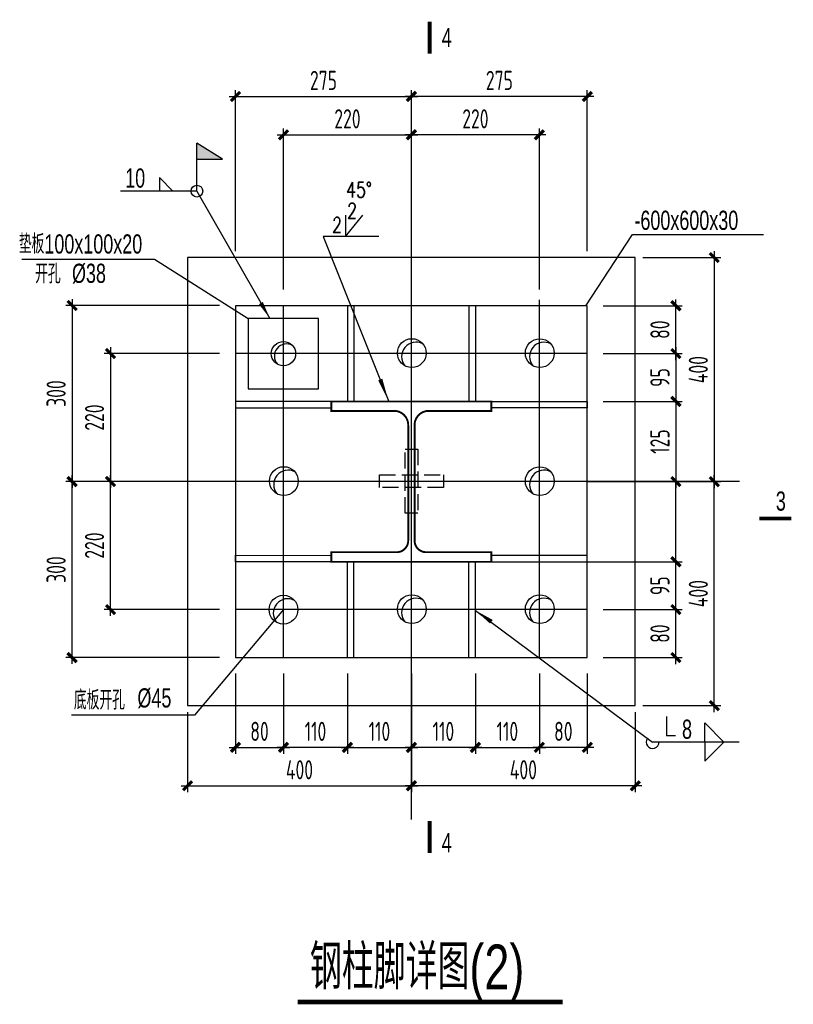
# Model space of a CAD drawing. Extents: x -294221 to 474257, y -25219 to 114942.
# Tile 19 of 69: x -44036 to -31942, y 49033 to 64416. Entities that reach past the tile are written whole.
import ezdxf

# ---------------------------------------------------------------- set-up
doc = ezdxf.new("R2010")
doc.units = 0
doc.header["$LTSCALE"] = 1000
doc.linetypes.add('DASH', pattern=[0.35, 0.25, -0.1])
for name, color, linetype in [('1-ZHMH-图名', 7, 'Continuous'), ('2', 15, 'Continuous'), ('AXIS', 7, 'Continuous'), ('DIM', 3, 'Continuous'), ('Prof', 2, 'Continuous'), ('S-STEL-BEAM', 100, 'Continuous'), ('S-TEXT', 4, 'Continuous'), ('text', 7, 'Continuous'), ('THIN', 7, 'Continuous'), ('WELD', 7, 'Continuous'), ('白色标注', 7, 'Continuous')]:
    doc.layers.add(name, color=color, linetype=linetype)
doc.styles.add('HZ', font='txt.shx', dxfattribs={"width": 0.7, "height": 5, "bigfont": 'hzdx.shx'})
doc.styles.add('HZDX', font='tcc_simp', dxfattribs={"width": 0.75, "bigfont": 'tcc_hzdx'})
doc.styles.add('MYROMANS', font='myromans.shx', dxfattribs={"width": 0.7, "bigfont": 'hzdx.shx'})
doc.styles.add('TCC', font='tcc_simp.shx', dxfattribs={"width": 0.75, "bigfont": 'tcc_hzdx.shx'})
doc.styles.add('TSSD_Dimension', font='tssdeng.shx', dxfattribs={"width": 0.7, "bigfont": 'hztxt.shx'})
doc.dimstyles.new('TSSD_10_1', dxfattribs={"dimtxt": 3.5, "dimasz": 1, "dimexe": 1, "dimexo": 2.5, "dimgap": 1, "dimtad": 1, "dimdec": 0, "dimlfac": 10, "dimzin": 0, "dimdsep": 46, "dimtxsty": 'TSSD_Dimension', "dimblk": 'ARCHTICK', "dimblk1": 'ARCHTICK', "dimblk2": 'ARCHTICK', "dimcen": 0, "dimdle": 1, "dimclrt": 7, "dimadec": 0, "dimazin": 0, "dimtfac": 1, "dimtdec": 0, "dimtix": 1, "dimtmove": 2, "dimatfit": 3, "dimfxl": 0, "dimtolj": 1, "dimtzin": 0, "dimarcsym": 0})
doc.dimstyles.new('TSSD_10_100', dxfattribs={"dimtxt": 300, "dimasz": 100, "dimexe": 100, "dimexo": 250, "dimgap": 100, "dimtad": 1, "dimdec": 0, "dimlfac": 0.1, "dimzin": 0, "dimdsep": 46, "dimtxsty": 'TSSD_Dimension', "dimblk": 'ARCHTICK', "dimblk1": 'ARCHTICK', "dimblk2": 'ARCHTICK', "dimcen": 0, "dimdle": 100, "dimclrt": 7, "dimadec": 0, "dimazin": 0, "dimtfac": 1, "dimtdec": 0, "dimtix": 1, "dimtmove": 2, "dimatfit": 3, "dimfxl": 0, "dimtolj": 1, "dimtzin": 0, "dimarcsym": 0})

# ---------------------------------------------------------------- blocks, each defined once
blk = doc.blocks.new('_WELD004')
at = {"color": 0, "linetype": 'ByBlock'}
for p, q in [((0, 1), (1, 0)), ((0, 0), (0, 1))]:
    blk.add_line(p, q, dxfattribs=at)
blk = doc.blocks.new('_ArchTick')
at = {"color": 0, "linetype": 'ByBlock', "const_width": 0.5}
blk.add_lwpolyline([(-0.71, -0.71), (0.71, 0.71)], dxfattribs=at)
blk = doc.blocks.new('*D617')
at = {"layer": 'Defpoints', "color": 0}
for p in [(47163, 63488), (48548, 63488), (47163, 62235)]:
    blk.add_point(p, dxfattribs=at)
at = {"layer": '白色标注', "color": 0, "lineweight": -2}
for p, q in [((47165, 63488), (48549, 63488)), ((48548, 62234), (48548, 63489)), ((47165, 62235), (48549, 62235))]:
    blk.add_line(p, q, dxfattribs=at)
for p, rotation in [((48548, 63488), 90), ((48548, 62235), 270)]:
    blk.add_blockref('_ArchTick', p, dxfattribs=dict(at, rotation=rotation))
at = {"layer": '白色标注', "color": 7, "insert": (48545, 62862), "char_height": 3.5, "attachment_point": 5, "rotation": 90, "style": 'TSSD_Dimension'}
blk.add_mtext('\\A1;12523', dxfattribs=at)
blk = doc.blocks.new('*D618')
at = {"layer": 'Defpoints', "color": 0}
for p in [(47163, 62235), (48548, 62235), (47163, 61488)]:
    blk.add_point(p, dxfattribs=at)
at = {"layer": 'DIM', "color": 0, "lineweight": -2}
for p, q in [((48548, 61388), (48548, 62335)), ((47413, 62235), (48648, 62235)), ((47413, 61488), (48648, 61488))]:
    blk.add_line(p, q, dxfattribs=at)
at = {"layer": 'DIM', "color": 0, "lineweight": -2, "xscale": 100, "yscale": 100, "zscale": 100}
for p, rotation in [((48548, 62235), 90), ((48548, 61488), 270)]:
    blk.add_blockref('_ArchTick', p, dxfattribs=dict(at, rotation=rotation))
at = {"layer": 'DIM', "color": 7, "insert": (48298, 61862), "char_height": 300, "attachment_point": 5, "rotation": 90, "style": 'TSSD_Dimension'}
blk.add_mtext('\\A1;95', dxfattribs=at)
blk = doc.blocks.new('*D619')
at = {"layer": 'Defpoints', "color": 0}
for p in [(47163, 61488), (48548, 61488), (47163, 60738)]:
    blk.add_point(p, dxfattribs=at)
at = {"layer": 'DIM', "color": 0, "lineweight": -2}
for p, q in [((48548, 60638), (48548, 61588)), ((47413, 61488), (48648, 61488)), ((47413, 60738), (48648, 60738))]:
    blk.add_line(p, q, dxfattribs=at)
at = {"layer": 'DIM', "color": 0, "lineweight": -2, "xscale": 100, "yscale": 100, "zscale": 100}
for p, rotation in [((48548, 61488), 90), ((48548, 60738), 270)]:
    blk.add_blockref('_ArchTick', p, dxfattribs=dict(at, rotation=rotation))
at = {"layer": 'DIM', "color": 7, "insert": (48298, 61113), "char_height": 300, "attachment_point": 5, "rotation": 90, "style": 'TSSD_Dimension'}
blk.add_mtext('\\A1;80', dxfattribs=at)
blk = doc.blocks.new('*D620')
at = {"layer": 'Defpoints', "color": 0}
for p in [(47779, 63488), (49148, 63488), (47779, 59988)]:
    blk.add_point(p, dxfattribs=at)
at = {"layer": 'DIM', "color": 0, "lineweight": -2}
for p, q in [((49148, 59888), (49148, 63588)), ((48029, 63488), (49248, 63488)), ((48029, 59988), (49248, 59988))]:
    blk.add_line(p, q, dxfattribs=at)
at = {"layer": 'DIM', "color": 0, "lineweight": -2, "xscale": 100, "yscale": 100, "zscale": 100}
for p, rotation in [((49148, 63488), 90), ((49148, 59988), 270)]:
    blk.add_blockref('_ArchTick', p, dxfattribs=dict(at, rotation=rotation))
at = {"layer": 'DIM', "color": 7, "insert": (48898, 61738), "char_height": 300, "attachment_point": 5, "rotation": 90, "style": 'TSSD_Dimension'}
blk.add_mtext('\\A1;400', dxfattribs=at)
blk = doc.blocks.new('*D621')
at = {"layer": 'Defpoints', "color": 0}
for p in [(47163, 64740), (47163, 63488), (48548, 63488)]:
    blk.add_point(p, dxfattribs=at)
at = {"layer": 'DIM', "color": 0, "lineweight": -2}
for p, q in [((48548, 64840), (48548, 63388)), ((47413, 64740), (48648, 64740)), ((47413, 63488), (48648, 63488))]:
    blk.add_line(p, q, dxfattribs=at)
at = {"layer": 'DIM', "color": 0, "lineweight": -2, "xscale": 100, "yscale": 100, "zscale": 100}
for p, rotation in [((48548, 64740), 90), ((48548, 63488), 270)]:
    blk.add_blockref('_ArchTick', p, dxfattribs=dict(at, rotation=rotation))
at = {"layer": 'DIM', "color": 7, "insert": (48298, 64114), "char_height": 300, "attachment_point": 5, "rotation": 90, "style": 'TSSD_Dimension'}
blk.add_mtext('\\A1;125', dxfattribs=at)
blk = doc.blocks.new('*D622')
at = {"layer": 'Defpoints', "color": 0}
for p in [(47163, 65488), (47163, 64740), (48548, 64740)]:
    blk.add_point(p, dxfattribs=at)
at = {"layer": 'DIM', "color": 0, "lineweight": -2}
for p, q in [((48548, 65588), (48548, 64640)), ((47413, 65488), (48648, 65488)), ((47413, 64740), (48648, 64740))]:
    blk.add_line(p, q, dxfattribs=at)
at = {"layer": 'DIM', "color": 0, "lineweight": -2, "xscale": 100, "yscale": 100, "zscale": 100}
for p, rotation in [((48548, 65488), 90), ((48548, 64740), 270)]:
    blk.add_blockref('_ArchTick', p, dxfattribs=dict(at, rotation=rotation))
at = {"layer": 'DIM', "color": 7, "insert": (48298, 65114), "char_height": 300, "attachment_point": 5, "rotation": 90, "style": 'TSSD_Dimension'}
blk.add_mtext('\\A1;95', dxfattribs=at)
blk = doc.blocks.new('*D623')
at = {"layer": 'Defpoints', "color": 0}
for p in [(47163, 66235), (48548, 66235), (47163, 65488)]:
    blk.add_point(p, dxfattribs=at)
at = {"layer": 'DIM', "color": 0, "lineweight": -2}
for p, q in [((48548, 65388), (48548, 66335)), ((47413, 66235), (48648, 66235)), ((47413, 65488), (48648, 65488))]:
    blk.add_line(p, q, dxfattribs=at)
at = {"layer": 'DIM', "color": 0, "lineweight": -2, "xscale": 100, "yscale": 100, "zscale": 100}
for p, rotation in [((48548, 66235), 90), ((48548, 65488), 270)]:
    blk.add_blockref('_ArchTick', p, dxfattribs=dict(at, rotation=rotation))
at = {"layer": 'DIM', "color": 7, "insert": (48298, 65862), "char_height": 300, "attachment_point": 5, "rotation": 90, "style": 'TSSD_Dimension'}
blk.add_mtext('\\A1;80', dxfattribs=at)
blk = doc.blocks.new('*D624')
at = {"layer": 'Defpoints', "color": 0}
for p in [(47779, 66988), (47779, 63488), (49148, 63488)]:
    blk.add_point(p, dxfattribs=at)
at = {"layer": 'DIM', "color": 0, "lineweight": -2}
for p, q in [((49148, 67088), (49148, 63388)), ((48029, 66988), (49248, 66988)), ((48029, 63488), (49248, 63488))]:
    blk.add_line(p, q, dxfattribs=at)
at = {"layer": 'DIM', "color": 0, "lineweight": -2, "xscale": 100, "yscale": 100, "zscale": 100}
for p, rotation in [((49148, 66988), 90), ((49148, 63488), 270)]:
    blk.add_blockref('_ArchTick', p, dxfattribs=dict(at, rotation=rotation))
at = {"layer": 'DIM', "color": 7, "insert": (48898, 65238), "char_height": 300, "attachment_point": 5, "rotation": 90, "style": 'TSSD_Dimension'}
blk.add_mtext('\\A1;400', dxfattribs=at)
blk = doc.blocks.new('*D625')
at = {"layer": 'Defpoints', "color": 0}
for p in [(43413, 60738), (44413, 60738), (44413, 59336)]:
    blk.add_point(p, dxfattribs=at)
at = {"layer": 'DIM', "color": 0, "lineweight": -2}
for p, q in [((43413, 60488), (43413, 59236)), ((44413, 60488), (44413, 59236)), ((43313, 59336), (44513, 59336))]:
    blk.add_line(p, q, dxfattribs=at)
at = {"layer": 'DIM', "color": 0, "lineweight": -2, "xscale": 100, "yscale": 100, "zscale": 100, "rotation": 180}
blk.add_blockref('_ArchTick', (43413, 59336), dxfattribs=at)
at = {"layer": 'DIM', "color": 0, "lineweight": -2, "xscale": 100, "yscale": 100, "zscale": 100}
blk.add_blockref('_ArchTick', (44413, 59336), dxfattribs=at)
at = {"layer": 'DIM', "color": 7, "insert": (43913, 59586), "char_height": 300, "attachment_point": 5, "style": 'TSSD_Dimension'}
blk.add_mtext('\\A1;110', dxfattribs=at)
blk = doc.blocks.new('*D626')
at = {"layer": 'Defpoints', "color": 0}
for p in [(42413, 60738), (43413, 60738), (42413, 59336)]:
    blk.add_point(p, dxfattribs=at)
at = {"layer": 'DIM', "color": 0, "lineweight": -2}
for p, q in [((42413, 60488), (42413, 59236)), ((43413, 60488), (43413, 59236)), ((43513, 59336), (42313, 59336))]:
    blk.add_line(p, q, dxfattribs=at)
at = {"layer": 'DIM', "color": 0, "lineweight": -2, "xscale": 100, "yscale": 100, "zscale": 100, "rotation": 180}
blk.add_blockref('_ArchTick', (42413, 59336), dxfattribs=at)
at = {"layer": 'DIM', "color": 0, "lineweight": -2, "xscale": 100, "yscale": 100, "zscale": 100}
blk.add_blockref('_ArchTick', (43413, 59336), dxfattribs=at)
at = {"layer": 'DIM', "color": 7, "insert": (42913, 59586), "char_height": 300, "attachment_point": 5, "style": 'TSSD_Dimension'}
blk.add_mtext('\\A1;110', dxfattribs=at)
blk = doc.blocks.new('*D627')
at = {"layer": 'Defpoints', "color": 0}
for p in [(41663, 60739), (42413, 60738), (42413, 59336)]:
    blk.add_point(p, dxfattribs=at)
at = {"layer": 'DIM', "color": 0, "lineweight": -2}
for p, q in [((41663, 60489), (41663, 59236)), ((42413, 60488), (42413, 59236)), ((41563, 59336), (42513, 59336))]:
    blk.add_line(p, q, dxfattribs=at)
at = {"layer": 'DIM', "color": 0, "lineweight": -2, "xscale": 100, "yscale": 100, "zscale": 100, "rotation": 180}
blk.add_blockref('_ArchTick', (41663, 59336), dxfattribs=at)
at = {"layer": 'DIM', "color": 0, "lineweight": -2, "xscale": 100, "yscale": 100, "zscale": 100}
blk.add_blockref('_ArchTick', (42413, 59336), dxfattribs=at)
at = {"layer": 'DIM', "color": 7, "insert": (42038, 59586), "char_height": 300, "attachment_point": 5, "style": 'TSSD_Dimension'}
blk.add_mtext('\\A1;80', dxfattribs=at)
blk = doc.blocks.new('*D628')
at = {"layer": 'Defpoints', "color": 0}
for p in [(40913, 60138), (44413, 60138), (44413, 58736)]:
    blk.add_point(p, dxfattribs=at)
at = {"layer": 'DIM', "color": 0, "lineweight": -2}
for p, q in [((40913, 59888), (40913, 58636)), ((44413, 59888), (44413, 58636)), ((40813, 58736), (44513, 58736))]:
    blk.add_line(p, q, dxfattribs=at)
at = {"layer": 'DIM', "color": 0, "lineweight": -2, "xscale": 100, "yscale": 100, "zscale": 100, "rotation": 180}
blk.add_blockref('_ArchTick', (40913, 58736), dxfattribs=at)
at = {"layer": 'DIM', "color": 0, "lineweight": -2, "xscale": 100, "yscale": 100, "zscale": 100}
blk.add_blockref('_ArchTick', (44413, 58736), dxfattribs=at)
at = {"layer": 'DIM', "color": 7, "insert": (42663, 58986), "char_height": 300, "attachment_point": 5, "style": 'TSSD_Dimension'}
blk.add_mtext('\\A1;400', dxfattribs=at)
blk = doc.blocks.new('*D629')
at = {"layer": 'Defpoints', "color": 0}
for p in [(44413, 60738), (45413, 60738), (44413, 59336)]:
    blk.add_point(p, dxfattribs=at)
at = {"layer": 'DIM', "color": 0, "lineweight": -2}
for p, q in [((44413, 60488), (44413, 59236)), ((45413, 60488), (45413, 59236)), ((45513, 59336), (44313, 59336))]:
    blk.add_line(p, q, dxfattribs=at)
at = {"layer": 'DIM', "color": 0, "lineweight": -2, "xscale": 100, "yscale": 100, "zscale": 100, "rotation": 180}
blk.add_blockref('_ArchTick', (44413, 59336), dxfattribs=at)
at = {"layer": 'DIM', "color": 0, "lineweight": -2, "xscale": 100, "yscale": 100, "zscale": 100}
blk.add_blockref('_ArchTick', (45413, 59336), dxfattribs=at)
at = {"layer": 'DIM', "color": 7, "insert": (44913, 59586), "char_height": 300, "attachment_point": 5, "style": 'TSSD_Dimension'}
blk.add_mtext('\\A1;110', dxfattribs=at)
blk = doc.blocks.new('*D630')
at = {"layer": 'Defpoints', "color": 0}
for p in [(45413, 60738), (46413, 60738), (46413, 59336)]:
    blk.add_point(p, dxfattribs=at)
at = {"layer": 'DIM', "color": 0, "lineweight": -2}
for p, q in [((45413, 60488), (45413, 59236)), ((46413, 60488), (46413, 59236)), ((45313, 59336), (46513, 59336))]:
    blk.add_line(p, q, dxfattribs=at)
at = {"layer": 'DIM', "color": 0, "lineweight": -2, "xscale": 100, "yscale": 100, "zscale": 100, "rotation": 180}
blk.add_blockref('_ArchTick', (45413, 59336), dxfattribs=at)
at = {"layer": 'DIM', "color": 0, "lineweight": -2, "xscale": 100, "yscale": 100, "zscale": 100}
blk.add_blockref('_ArchTick', (46413, 59336), dxfattribs=at)
at = {"layer": 'DIM', "color": 7, "insert": (45913, 59586), "char_height": 300, "attachment_point": 5, "style": 'TSSD_Dimension'}
blk.add_mtext('\\A1;110', dxfattribs=at)
blk = doc.blocks.new('*D631')
at = {"layer": 'Defpoints', "color": 0}
for p in [(46413, 60738), (47163, 60739), (46413, 59336)]:
    blk.add_point(p, dxfattribs=at)
at = {"layer": 'DIM', "color": 0, "lineweight": -2}
for p, q in [((46413, 60488), (46413, 59236)), ((47163, 60489), (47163, 59236)), ((47263, 59336), (46313, 59336))]:
    blk.add_line(p, q, dxfattribs=at)
at = {"layer": 'DIM', "color": 0, "lineweight": -2, "xscale": 100, "yscale": 100, "zscale": 100, "rotation": 180}
blk.add_blockref('_ArchTick', (46413, 59336), dxfattribs=at)
at = {"layer": 'DIM', "color": 0, "lineweight": -2, "xscale": 100, "yscale": 100, "zscale": 100}
blk.add_blockref('_ArchTick', (47163, 59336), dxfattribs=at)
at = {"layer": 'DIM', "color": 7, "insert": (46788, 59586), "char_height": 300, "attachment_point": 5, "style": 'TSSD_Dimension'}
blk.add_mtext('\\A1;80', dxfattribs=at)
blk = doc.blocks.new('*D632')
at = {"layer": 'Defpoints', "color": 0}
for p in [(44413, 60138), (47913, 60138), (44413, 58736)]:
    blk.add_point(p, dxfattribs=at)
at = {"layer": 'DIM', "color": 0, "lineweight": -2}
for p, q in [((44413, 59888), (44413, 58636)), ((47913, 59888), (47913, 58636)), ((48013, 58736), (44313, 58736))]:
    blk.add_line(p, q, dxfattribs=at)
at = {"layer": 'DIM', "color": 0, "lineweight": -2, "xscale": 100, "yscale": 100, "zscale": 100, "rotation": 180}
blk.add_blockref('_ArchTick', (44413, 58736), dxfattribs=at)
at = {"layer": 'DIM', "color": 0, "lineweight": -2, "xscale": 100, "yscale": 100, "zscale": 100}
blk.add_blockref('_ArchTick', (47913, 58736), dxfattribs=at)
at = {"layer": 'DIM', "color": 7, "insert": (46163, 58986), "char_height": 300, "attachment_point": 5, "style": 'TSSD_Dimension'}
blk.add_mtext('\\A1;400', dxfattribs=at)
blk = doc.blocks.new('*D633')
at = {"layer": 'Defpoints', "color": 0}
for p in [(44413, 68906), (42413, 66241), (44413, 66241)]:
    blk.add_point(p, dxfattribs=at)
at = {"layer": 'DIM', "color": 0, "lineweight": -2}
for p, q in [((42413, 66491), (42413, 69006)), ((44413, 66491), (44413, 69006)), ((42313, 68906), (44513, 68906))]:
    blk.add_line(p, q, dxfattribs=at)
at = {"layer": 'DIM', "color": 0, "lineweight": -2, "xscale": 100, "yscale": 100, "zscale": 100, "rotation": 180}
blk.add_blockref('_ArchTick', (42413, 68906), dxfattribs=at)
at = {"layer": 'DIM', "color": 0, "lineweight": -2, "xscale": 100, "yscale": 100, "zscale": 100}
blk.add_blockref('_ArchTick', (44413, 68906), dxfattribs=at)
at = {"layer": 'DIM', "color": 7, "insert": (43413, 69156), "char_height": 300, "attachment_point": 5, "style": 'TSSD_Dimension'}
blk.add_mtext('\\A1;220', dxfattribs=at)
blk = doc.blocks.new('*D634')
at = {"layer": 'Defpoints', "color": 0}
for p in [(44413, 69506), (41663, 66841), (44413, 66841)]:
    blk.add_point(p, dxfattribs=at)
at = {"layer": 'DIM', "color": 0, "lineweight": -2}
for p, q in [((41663, 67091), (41663, 69606)), ((44413, 67091), (44413, 69606)), ((41563, 69506), (44513, 69506))]:
    blk.add_line(p, q, dxfattribs=at)
at = {"layer": 'DIM', "color": 0, "lineweight": -2, "xscale": 100, "yscale": 100, "zscale": 100, "rotation": 180}
blk.add_blockref('_ArchTick', (41663, 69506), dxfattribs=at)
at = {"layer": 'DIM', "color": 0, "lineweight": -2, "xscale": 100, "yscale": 100, "zscale": 100}
blk.add_blockref('_ArchTick', (44413, 69506), dxfattribs=at)
at = {"layer": 'DIM', "color": 7, "insert": (43038, 69756), "char_height": 300, "attachment_point": 5, "style": 'TSSD_Dimension'}
blk.add_mtext('\\A1;275', dxfattribs=at)
blk = doc.blocks.new('*D635')
at = {"layer": 'Defpoints', "color": 0}
for p in [(44413, 68906), (44413, 66241), (46413, 66241)]:
    blk.add_point(p, dxfattribs=at)
at = {"layer": 'DIM', "color": 0, "lineweight": -2}
for p, q in [((44413, 66491), (44413, 69006)), ((46413, 66491), (46413, 69006)), ((46513, 68906), (44313, 68906))]:
    blk.add_line(p, q, dxfattribs=at)
at = {"layer": 'DIM', "color": 0, "lineweight": -2, "xscale": 100, "yscale": 100, "zscale": 100, "rotation": 180}
blk.add_blockref('_ArchTick', (44413, 68906), dxfattribs=at)
at = {"layer": 'DIM', "color": 0, "lineweight": -2, "xscale": 100, "yscale": 100, "zscale": 100}
blk.add_blockref('_ArchTick', (46413, 68906), dxfattribs=at)
at = {"layer": 'DIM', "color": 7, "insert": (45413, 69156), "char_height": 300, "attachment_point": 5, "style": 'TSSD_Dimension'}
blk.add_mtext('\\A1;220', dxfattribs=at)
blk = doc.blocks.new('*D636')
at = {"layer": 'Defpoints', "color": 0}
for p in [(44413, 69506), (44413, 66841), (47163, 66841)]:
    blk.add_point(p, dxfattribs=at)
at = {"layer": 'DIM', "color": 0, "lineweight": -2}
for p, q in [((44413, 67091), (44413, 69606)), ((47163, 67091), (47163, 69606)), ((47263, 69506), (44313, 69506))]:
    blk.add_line(p, q, dxfattribs=at)
at = {"layer": 'DIM', "color": 0, "lineweight": -2, "xscale": 100, "yscale": 100, "zscale": 100, "rotation": 180}
blk.add_blockref('_ArchTick', (44413, 69506), dxfattribs=at)
at = {"layer": 'DIM', "color": 0, "lineweight": -2, "xscale": 100, "yscale": 100, "zscale": 100}
blk.add_blockref('_ArchTick', (47163, 69506), dxfattribs=at)
at = {"layer": 'DIM', "color": 7, "insert": (45788, 69756), "char_height": 300, "attachment_point": 5, "style": 'TSSD_Dimension'}
blk.add_mtext('\\A1;275', dxfattribs=at)
blk = doc.blocks.new('*D637')
at = {"layer": 'Defpoints', "color": 0}
for p in [(39709, 63489), (41663, 63489), (41663, 61489)]:
    blk.add_point(p, dxfattribs=at)
at = {"layer": 'DIM', "color": 0, "lineweight": -2}
for p, q in [((39709, 61389), (39709, 63589)), ((41413, 63489), (39609, 63489)), ((41413, 61489), (39609, 61489))]:
    blk.add_line(p, q, dxfattribs=at)
at = {"layer": 'DIM', "color": 0, "lineweight": -2, "xscale": 100, "yscale": 100, "zscale": 100}
for p, rotation in [((39709, 63489), 90), ((39709, 61489), 270)]:
    blk.add_blockref('_ArchTick', p, dxfattribs=dict(at, rotation=rotation))
at = {"layer": 'DIM', "color": 7, "insert": (39459, 62489), "char_height": 300, "attachment_point": 5, "rotation": 90, "style": 'TSSD_Dimension'}
blk.add_mtext('\\A1;220', dxfattribs=at)
blk = doc.blocks.new('*D638')
at = {"layer": 'Defpoints', "color": 0}
for p in [(39109, 63489), (41063, 63489), (41663, 60739)]:
    blk.add_point(p, dxfattribs=at)
at = {"layer": 'DIM', "color": 0, "lineweight": -2}
for p, q in [((39109, 60639), (39109, 63589)), ((40813, 63489), (39009, 63489)), ((41413, 60739), (39009, 60739))]:
    blk.add_line(p, q, dxfattribs=at)
at = {"layer": 'DIM', "color": 0, "lineweight": -2, "xscale": 100, "yscale": 100, "zscale": 100}
for p, rotation in [((39109, 63489), 90), ((39109, 60739), 270)]:
    blk.add_blockref('_ArchTick', p, dxfattribs=dict(at, rotation=rotation))
at = {"layer": 'DIM', "color": 7, "insert": (38859, 62114), "char_height": 300, "attachment_point": 5, "rotation": 90, "style": 'TSSD_Dimension'}
blk.add_mtext('\\A1;300', dxfattribs=at)
blk = doc.blocks.new('*D639')
at = {"layer": 'Defpoints', "color": 0}
for p in [(41663, 65489), (39709, 63489), (41663, 63489)]:
    blk.add_point(p, dxfattribs=at)
at = {"layer": 'DIM', "color": 0, "lineweight": -2}
for p, q in [((39709, 65589), (39709, 63389)), ((41413, 65489), (39609, 65489)), ((41413, 63489), (39609, 63489))]:
    blk.add_line(p, q, dxfattribs=at)
at = {"layer": 'DIM', "color": 0, "lineweight": -2, "xscale": 100, "yscale": 100, "zscale": 100}
for p, rotation in [((39709, 65489), 90), ((39709, 63489), 270)]:
    blk.add_blockref('_ArchTick', p, dxfattribs=dict(at, rotation=rotation))
at = {"layer": 'DIM', "color": 7, "insert": (39459, 64489), "char_height": 300, "attachment_point": 5, "rotation": 90, "style": 'TSSD_Dimension'}
blk.add_mtext('\\A1;220', dxfattribs=at)
blk = doc.blocks.new('*D640')
at = {"layer": 'Defpoints', "color": 0}
for p in [(41663, 66239), (39109, 63489), (41063, 63489)]:
    blk.add_point(p, dxfattribs=at)
at = {"layer": 'DIM', "color": 0, "lineweight": -2}
for p, q in [((39109, 66339), (39109, 63389)), ((41413, 66239), (39009, 66239)), ((40813, 63489), (39009, 63489))]:
    blk.add_line(p, q, dxfattribs=at)
at = {"layer": 'DIM', "color": 0, "lineweight": -2, "xscale": 100, "yscale": 100, "zscale": 100}
for p, rotation in [((39109, 66239), 90), ((39109, 63489), 270)]:
    blk.add_blockref('_ArchTick', p, dxfattribs=dict(at, rotation=rotation))
at = {"layer": 'DIM', "color": 7, "insert": (38859, 64864), "char_height": 300, "attachment_point": 5, "rotation": 90, "style": 'TSSD_Dimension'}
blk.add_mtext('\\A1;300', dxfattribs=at)
blk = doc.blocks.new('_WELD001')
at = {"linetype": 'ByBlock'}
h = blk.add_hatch(color=0, dxfattribs=at)
h.paths.add_polyline_path([(0.8, 1), (0, 1.5), (0, 1)])
edge = h.paths.add_edge_path()
edge.add_line((0, 0), (0, 1.5))
at = {"color": 0, "linetype": 'ByBlock'}
for p, q in [((0, 0), (0, 1.5)), ((0.8, 1), (0, 1.5)), ((0, 1), (0.8, 1))]:
    blk.add_line(p, q, dxfattribs=at)
blk = doc.blocks.new('B202676163430')
for p, q in [((2930.74, 39473.25), (2718.61, 39685.39)), ((2718.61, 39685.39), (2718.61, 39473.25)), ((3304.32, 39473.25), (4446.19, 37483.5)), ((5629.6, 38763.61), (5901.01, 39100.04)), ((5629.6, 39100.04), (5629.6, 38763.61)), ((9383.03, 37681.91), (10115.07, 38795.44)), ((10115.07, 38795.44), (12164.73, 38795.44)), ((5278.97, 38763.61), (6302.49, 36186.45)), ((566.99, 38409.46), (2640.58, 38409.46)), ((2640.58, 38409.46), (4107.92, 37483.5)), ((4657.92, 32934.18), (3265.79, 31283.78)), ((7657.92, 32923.04), (10428.48, 30866.47, 6400)), ((3265.79, 31283.78), (1346.16, 31283.78)), ((10644.9, 31262.36), (10644.9, 30961.18)), ((10789.14, 30961.18), (10644.9, 30961.18))]:
    blk.add_line(p, q)
for points in [[(4446.19, 37483.5, 0, 70, 0), (4304.69, 37724.04, 70, 70, 0)], [(6302.49, 36186.45, 0, 70, 0), (6169.95, 36529.69, 70, 70, 0)], [(7657.92, 32923.04, 0, 70, 0), (7908.06, 32745.02, 70, 70, 0)]]:
    blk.add_lwpolyline(points, format="xyseb")
at = {"color": 2}
blk.add_lwpolyline([(5207.92, 37483.5), (4107.92, 37483.5), (4107.92, 36383.27), (5207.92, 36383.27)], close=True, dxfattribs=at)
at = {"const_width": 70}
blk.add_lwpolyline([(4879.56, 26803.4), (9020.91, 26803.4)], dxfattribs=at)
for centre, radius in [((3304.32, 39473.25), 91.99), ((4657.92, 36934.18), 190), ((6664.38, 36942.4), 225), ((8664.38, 36941.99), 225), ((4664.38, 34942.82), 225), ((8664.38, 34942.38), 225), ((4657.92, 32934.18), 225), ((6664.38, 32942.4), 225), ((8664.38, 32941.99), 225)]:
    blk.add_circle(centre, radius)
for centre, radius, start, end in [((4705.11, 36895.86), 190, 60.129487, 221.717289), ((6730.64, 36888.22), 225, 61.693587, 219.763869), ((8730.64, 36887.81), 225, 61.693587, 219.763869), ((4730.64, 34888.64), 225, 61.693587, 219.763869), ((8730.64, 34888.2), 225, 61.693587, 219.763869), ((4724.18, 32880), 225, 61.693587, 219.763869), ((6730.64, 32888.22), 225, 61.693587, 219.763869), ((8730.64, 32887.81), 225, 61.693587, 219.763869)]:
    blk.add_arc(centre, radius, start, end)
at = {"layer": '2', "const_width": 60}
for points in [[(6943.88, 42121.41), (6943.88, 41621.41)], [(12098.44, 34358.84), (12598.44, 34358.84)], [(6943.88, 29632.63), (6943.88, 29132.63)]]:
    blk.add_lwpolyline(points, dxfattribs=at)
at = {"layer": 'AXIS', "color": 6}
for p, q in [((6657.92, 29654.63), (6657.92, 39145.84)), ((8657.92, 32184.18), (8657.92, 37774.36)), ((4657.92, 32184.18), (4657.92, 37687.62)), ((9407.92, 36934.18), (3907.92, 36935.32)), ((11786.75, 34934.38), (2832.76, 34935.36)), ((9407.92, 32934.18), (3907.92, 32935.32))]:
    blk.add_line(p, q, dxfattribs=at)
at = {"layer": 'DIM', "linetype": 'DASH'}
for points in [[(6557.92, 35440.08), (6757.92, 35440.08), (6757.92, 34440.08), (6557.92, 34440.08)], [(7157.92, 35040.08), (7157.92, 34840.08), (6157.92, 34840.08), (6157.92, 35040.08)]]:
    blk.add_lwpolyline(points, close=True, dxfattribs=at)
at = {"layer": 'Prof', "const_width": 30}
blk.add_lwpolyline([(5407.92, 33681.91), (5407.92, 33831.91), (6427.92, 33831.91, 0.41421356), (6607.92, 34011.91), (6607.92, 35811.91, 0.3663916), (6427.92, 36036.45), (5407.92, 36036.45), (5407.92, 36186.45), (7907.92, 36186.45), (7907.92, 36036.45), (6887.92, 36036.45, 0.3663916), (6707.92, 35811.91), (6707.92, 34011.91, 0.41421356), (6887.92, 33831.91), (7907.92, 33831.91), (7907.92, 33681.91)], format="xyb", close=True, dxfattribs=at)
at = {"layer": 'S-STEL-BEAM'}
for p, q in [((5657.92, 37681.91), (5657.92, 36186.45)), ((5757.92, 37681.91), (5757.92, 36186.45)), ((7557.92, 37681.91), (7557.92, 36186.45)), ((7657.92, 37681.91), (7657.92, 36186.45)), ((5657.92, 32184.18), (5657.92, 33681.91)), ((5757.92, 32184.18), (5757.92, 33681.91)), ((7557.92, 32184.18), (7557.92, 33681.91)), ((7657.92, 32184.18), (7657.92, 33681.91))]:
    blk.add_line(p, q, dxfattribs=at)
for points in [[(3157.92, 38435.36), (3157.92, 31435.36), (10157.92, 31434.38), (10157.92, 38434.38)], [(3907.92, 37683.04), (3907.92, 32185.32), (9407.92, 32184.18), (9407.92, 37681.91)]]:
    blk.add_lwpolyline(points, close=True, dxfattribs=at)
for points in [[(5407.92, 36186.45), (3907.92, 36187.59), (3907.92, 36087.59), (5407.92, 36086.45)], [(7907.92, 36186.45), (9407.92, 36186.45), (9407.92, 36086.45), (7907.92, 36086.45)], [(5407.92, 33681.91), (3907.92, 33683.04), (3907.92, 33783.04), (5407.92, 33781.91)], [(7907.92, 33681.91), (9407.92, 33681.91), (9407.92, 33781.91), (7907.92, 33781.91)]]:
    blk.add_lwpolyline(points, dxfattribs=at)
at = {"layer": 'THIN'}
blk.add_line((6146.24, 38763.61), (5278.97, 38763.61), dxfattribs=at)
at = {"layer": 'WELD'}
for p, q in [((3304.32, 39473.25), (2110.07, 39473.25)), ((11781.01, 30866.47, 6400), (10428.48, 30866.47, 6400))]:
    blk.add_line(p, q, dxfattribs=at)
blk.add_arc((10428.48, 30866.47, 6400), 100, 144.828299, 0, dxfattribs=at)
for name, p, xscale, yscale, zscale in [('_WELD001', (3304.32, 39473.25), 500, 500, 500), ('_WELD004', (11244.28, 30866.47, 9600), 300, 300, 300)]:
    blk.add_blockref(name, p, dxfattribs=dict(at, xscale=xscale, yscale=yscale, zscale=zscale))
at = {"layer": 'WELD', "xscale": -300, "yscale": 300, "zscale": 300, "rotation": 180}
blk.add_blockref('_WELD004', (11244.28, 30866.47, 9600), dxfattribs=at)
at = {"width": 0.75}
for s, height, style, p in [('45%%D', 240, 'HZ', (5638.25, 39375)), ('2', 240, 'HZ', (5653.93, 39046.82)), ('2', 240, 'HZ', (5417.83, 38824.35)), ('钢柱脚详图(2)', 700, 'MYROMANS', (5071.23, 27001.81))]:
    blk.add_text(s, height=height, dxfattribs=dict(at, style=style)).set_placement(p)
at = {"layer": 'DIM', "color": 7, "style": 'HZDX', "width": 0.7}
for s, p in [('4', (7131.93, 41723)), ('3', (12355.27, 34480.98)), ('4', (7131.93, 29144.41))]:
    blk.add_text(s, height=300, dxfattribs=at).set_placement(p)
at = {"layer": 'S-TEXT', "linetype": 'Continuous', "ltscale": 3, "style": 'TCC', "width": 0.7}
for s, p in [('10', (2183.32, 39527.7)), ('垫板100x100x20', (520.84, 38497.36)), ('开孔', (775.88, 38031.42)), ('%%C38', (1351.76, 38039.3)), ('底板开孔', (1381.61, 31372.26)), ('%%C45', (2374.92, 31405.37))]:
    blk.add_text(s, height=300, dxfattribs=at).set_placement(p)
at = {"layer": 'S-TEXT', "color": 1, "linetype": 'Continuous', "ltscale": 3, "style": 'TCC', "width": 0.7}
blk.add_text('-600x600x30', height=300, dxfattribs=at).set_placement((10144.18, 38867.37))
at = {"layer": 'text', "style": 'TCC', "width": 0.7}
blk.add_text('8', height=300, dxfattribs=at).set_placement((10888.36, 30916.47, 9600))
at = {"layer": 'DIM'}
dim = blk.add_linear_dim(base=(6657.92, 40952.63), p1=(3907.92, 38287.62), p2=(6657.92, 38287.62), dimstyle='TSSD_10_100', dxfattribs=at)
dim.commit()
dim.dimension.update_dxf_attribs({"geometry": '*D634', "text_midpoint": (5282.92, 41202.63), "insert": (-37754.9, -28553.47)})
for base, p1, p2, angle, picture, middle in [((6657.92, 40952.63), (9407.92, 38287.62), (6657.92, 38287.62), 180, '*D636', (8032.92, 41202.63)), ((10793.02, 34934.18), (9407.91, 36186.45), (9407.92, 34934.18), 270, '*D621', (10543.02, 35560.32))]:
    dim = blk.add_linear_dim(base=base, p1=p1, p2=p2, angle=angle, dimstyle='TSSD_10_100', dxfattribs=at)
    dim.commit()
    dim.dimension.update_dxf_attribs({"geometry": picture, "text_midpoint": middle, "insert": (-37754.9, -28553.47)})
for base, p1, p2, text, picture, middle in [((6657.92, 40352.63), (4657.92, 37687.62), (6657.92, 37687.62), '220', '*D633', (5657.92, 40602.63)), ((4657.92, 30782.37), (3907.92, 32185.32), (4657.92, 32184.18), '80', '*D627', (4282.92, 31032.37)), ((6657.92, 30782.37), (5657.92, 32184.18), (6657.92, 32184.18), '110', '*D625', (6157.92, 31032.37)), ((8657.92, 30782.37), (7657.92, 32184.18), (8657.92, 32184.18), '110', '*D630', (8157.92, 31032.37)), ((6657.92, 30182.31), (3157.92, 31584.12), (6657.92, 31584.12), '400', '*D628', (4907.92, 30432.31))]:
    dim = blk.add_linear_dim(base=base, p1=p1, p2=p2, text=text, dimstyle='TSSD_10_100', dxfattribs=at)
    dim.commit()
    dim.dimension.update_dxf_attribs({"geometry": picture, "text_midpoint": middle, "insert": (-37754.9, -28553.47)})
for base, p1, p2, angle, text, picture, middle in [((6657.92, 40352.63), (8657.92, 37687.62), (6657.92, 37687.62), 180, '220', '*D635', (7657.92, 40602.63)), ((11393.47, 34934.38), (10023.92, 38434.38), (10023.92, 34934.38), 270, '400', '*D624', (11143.47, 36684.38)), ((1354.05, 34935.24), (3907.92, 37685.16), (3307.92, 34935.24), 270, '300', '*D640', (1104.05, 36310.2)), ((10793.02, 37681.91), (9407.92, 36934.18), (9407.92, 37681.91), 90, '80', '*D623', (10543.02, 37308.04)), ((1954.05, 34935.24), (3907.92, 36935.16), (3907.92, 34935.24), 270, '220', '*D639', (1704.05, 35935.2)), ((10793.02, 36186.45), (9407.92, 36934.18), (9407.92, 36186.45), 270, '95', '*D622', (10543.02, 36560.32)), ((1354.05, 34935.24), (3907.92, 32185.32), (3307.92, 34935.24), 90, '300', '*D638', (1104.05, 33560.28)), ((1954.05, 34935.24), (3907.92, 32935.32), (3907.92, 34935.24), 90, '220', '*D637', (1704.05, 33935.28)), ((11393.47, 34934.38), (10023.92, 31434.38), (10023.92, 34934.38), 90, '400', '*D620', (11143.47, 33184.38)), ((10793.02, 33681.91), (9407.92, 32934.18), (9407.92, 33681.91), 90, '95', '*D618', (10543.02, 33308.04)), ((10793.02, 32934.18), (9407.92, 32184.18), (9407.92, 32934.18), 90, '80', '*D619', (10543.02, 32559.18)), ((4657.92, 30782.37), (5657.92, 32184.18), (4657.92, 32184.18), 180, '110', '*D626', (5157.92, 31032.37)), ((6657.92, 30782.37), (7657.92, 32184.18), (6657.92, 32184.18), 180, '110', '*D629', (7157.92, 31032.37)), ((8657.92, 30782.37), (9407.92, 32185.32), (8657.92, 32184.18), 180, '80', '*D631', (9032.92, 31032.37)), ((6657.92, 30182.31), (10157.92, 31584.12), (6657.92, 31584.12), 180, '400', '*D632', (8407.92, 30432.31))]:
    dim = blk.add_linear_dim(base=base, p1=p1, p2=p2, angle=angle, text=text, dimstyle='TSSD_10_100', dxfattribs=at)
    dim.commit()
    dim.dimension.update_dxf_attribs({"geometry": picture, "text_midpoint": middle, "insert": (-37754.9, -28553.47)})
at = {"layer": '白色标注'}
dim = blk.add_linear_dim(base=(10793.02, 34934.18), p1=(9407.92, 33681.91), p2=(9407.92, 34934.18), angle=90, dimstyle='TSSD_10_1', dxfattribs=at)
dim.commit()
dim.dimension.update_dxf_attribs({"geometry": '*D617', "text_midpoint": (10790.27, 34308.04), "insert": (-37754.9, -28553.47)})

msp = doc.modelspace()

# ---------------------------------------------------------------- block references
at = {"layer": '1-ZHMH-图名'}
msp.add_blockref('B202676163430', (-44570.251, 22264.595), dxfattribs=at)

doc.saveas('drawing.dxf')
